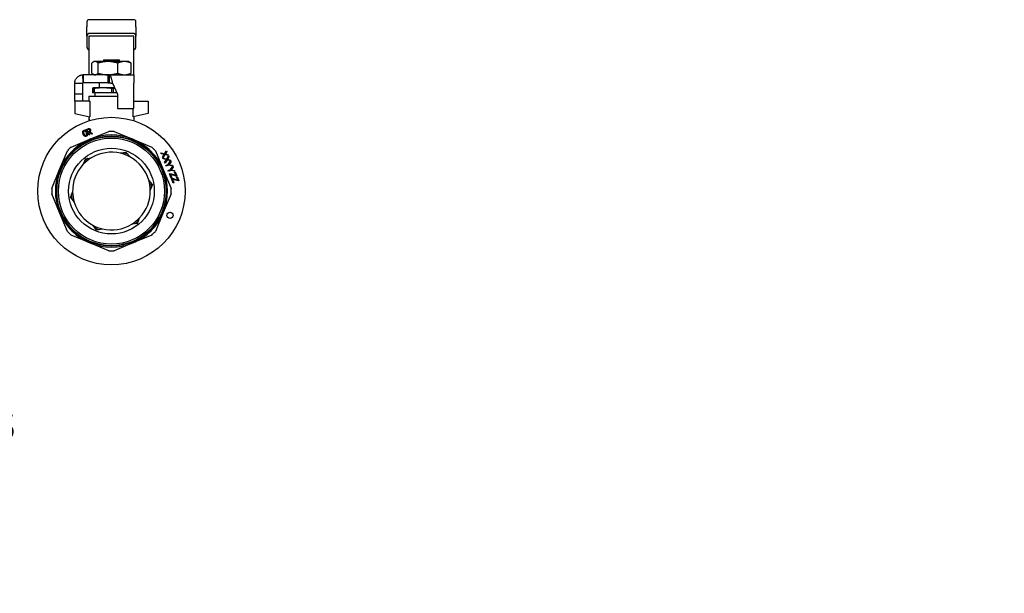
# Model space of a CAD drawing. Header units: millimetres. Extents: x 69 to 3601, y -14 to 390.
# Tile 10 of 10: x 469 to 952, y -14 to 267. Entities that reach past the tile are written whole.
import ezdxf

# ---------------------------------------------------------------- set-up
doc = ezdxf.new("R2010")
doc.units = ezdxf.units.MM
doc.layers.add('DETAIL', color=2, linetype='Continuous')
doc.layers.add('TEXT', color=7, linetype='Continuous')
doc.styles.add('fastrack', font='ARIAL.TTF')

msp = doc.modelspace()

# ---------------------------------------------------------------- linework, layer by layer
at = {"layer": 'DETAIL'}
for p, q in [((502.05, 266.12), (502.05, 263.54)), ((525.05, 267.12), (503.05, 267.12)), ((526.05, 263.54), (526.05, 266.12)), ((502.05, 259), (502.05, 263.54)), ((526.05, 263.54), (526.05, 259)), ((502.05, 259), (502.05, 253.77)), ((525.05, 260.3), (503.05, 260.3)), ((525.05, 259), (503.05, 259)), ((503.05, 259), (503.05, 241.75)), ((525.05, 241.75), (525.05, 259)), ((526.05, 253.77), (526.05, 259)), ((505.55, 246.62), (505.09, 246.35)), ((505.99, 246.62), (505.55, 246.62)), ((512.36, 246.62), (505.99, 246.62)), ((510.15, 247.42), (517.95, 247.42)), ((510.15, 247.42), (510.15, 246.62)), ((520.42, 246.62), (512.36, 246.62)), ((517.96, 246.62), (517.95, 247.42)), ((522.55, 246.62), (520.42, 246.62)), ((522.55, 246.62), (523.01, 246.35)), ((503.05, 241.75), (503.05, 240.29)), ((504.44, 240.88), (504.44, 245.86)), ((507.55, 240.88), (507.55, 245.86)), ((517.16, 240.88), (517.16, 245.86)), ((523.67, 240.88), (523.67, 245.86)), ((525.05, 240.12), (525.05, 241.75)), ((500.15, 236.12), (499.98, 240.11)), ((512.38, 240.12), (500.15, 240.12)), ((500.15, 240.12), (500.15, 239.26)), ((500.15, 239.26), (500.15, 236.12)), ((505.55, 240.12), (505.09, 240.38)), ((512.38, 240.12), (525.05, 240.12)), ((512.38, 238.65), (512.38, 240.12)), ((512.38, 236.12), (512.38, 238.65)), ((513.05, 236.12), (513.05, 240.11)), ((522.55, 240.12), (523.01, 240.38)), ((525.05, 240.12), (525.05, 236.02)), ((496.05, 236.02), (498.05, 236.02)), ((496.05, 230.62), (496.05, 236.02)), ((498.05, 236.02), (500.05, 236.02)), ((500.05, 230.62), (500.05, 236.02)), ((512.38, 236.12), (500.15, 236.12)), ((504.82, 233.38), (504.82, 231.22)), ((505.05, 233.72), (505.04, 233.72)), ((505.06, 233.72), (505.05, 233.72)), ((509.95, 233.72), (505.06, 233.72)), ((505.31, 231.22), (505.31, 233.38)), ((505.58, 233.38), (505.31, 233.38)), ((505.58, 233.38), (505.58, 231.22)), ((508.05, 236.12), (508.05, 233.82)), ((508.05, 233.82), (515.57, 233.82)), ((508.15, 233.72), (508.05, 233.82)), ((515.62, 233.72), (509.95, 233.72)), ((514.32, 231.22), (514.32, 233.38)), ((514.82, 233.38), (514.32, 233.38)), ((514.55, 236.02), (517.05, 230.62)), ((514.82, 233.38), (514.82, 231.22)), ((525.05, 223.62), (525.05, 236.02)), ((500.05, 230.62), (496.05, 230.62)), ((496.05, 227.12), (496.05, 230.62)), ((503.47, 227.12), (496.05, 227.12)), ((496.05, 227.12), (496.05, 221.12)), ((500.05, 227.12), (500.05, 230.62)), ((503.05, 229.62), (517.05, 229.62)), ((503.05, 229.62), (503.05, 227.12)), ((503.47, 227.12), (503.47, 219.53)), ((505.31, 231.22), (504.82, 231.22)), ((505.58, 231.22), (505.31, 231.22)), ((514.32, 231.22), (505.58, 231.22)), ((506.05, 229.62), (506.05, 231.22)), ((514.82, 231.22), (514.32, 231.22)), ((516.77, 231.22), (514.82, 231.22)), ((517.05, 230.62), (517.05, 223.62)), ((525.05, 227.12), (532.05, 227.12)), ((532.05, 227.12), (532.05, 221.12)), ((517.05, 223.62), (525.05, 223.62)), ((524.64, 219.53), (524.64, 223.62)), ((496.05, 221.12), (503.47, 219.53)), ((503.03, 218.59), (503.05, 218.59)), ((503.03, 218.59), (503.03, 217.55)), ((503.03, 218.31), (503.03, 217.55)), ((503.03, 218.31), (503.05, 218.31)), ((503.05, 219.62), (503.05, 218.59)), ((503.05, 218.59), (503.07, 218.59)), ((503.05, 218.31), (503.05, 217.55)), ((503.12, 217.87), (503.14, 217.87)), ((532.05, 221.12), (524.64, 219.53)), ((525.05, 219.62), (525.05, 218.26)), ((525.05, 218.26), (525.05, 217.55)), ((501.74, 213.31), (502.56, 213.65)), ((502.89, 210.52), (501.74, 213.31)), ((502.6, 213.33), (502.23, 213.18)), ((502.23, 213.18), (502.65, 212.18)), ((494.32, 204.71), (503.53, 208.52)), ((501.82, 212.18), (501.45, 212.02)), ((501.74, 211.31), (502.12, 211.47)), ((502.65, 212.18), (503.11, 212.37)), ((503.18, 212.06), (502.77, 211.89)), ((502.77, 211.89), (503.27, 210.68)), ((503.27, 210.68), (502.89, 210.52)), ((504.27, 211.09), (503.18, 212.06)), ((503.53, 208.52), (512.74, 212.34)), ((503.54, 212.26), (504.69, 211.26)), ((504.69, 211.26), (504.27, 211.09)), ((515.37, 212.34), (524.58, 208.52)), ((524.58, 208.52), (533.78, 204.71)), ((488.65, 193.64), (492.46, 202.85)), ((535.65, 202.85), (539.46, 193.64)), ((540.09, 201.41), (541.02, 202.89)), ((541.02, 202.89), (541.2, 202.46)), ((501.28, 198.92), (500.25, 196.24)), ((501.28, 198.92), (504.11, 199.37)), ((521.35, 202.08), (518.52, 201.64)), ((521.35, 202.08), (523.16, 199.85)), ((538.39, 201.44), (538.21, 201.88)), ((538.21, 201.88), (540.09, 201.41)), ((539.64, 201.15), (538.39, 201.44)), ((539.07, 199.8), (539.77, 200.9)), ((539.26, 199.35), (539.07, 199.8)), ((540.28, 201), (539.26, 199.35)), ((539.45, 198.88), (539.27, 199.32)), ((539.27, 199.32), (541.15, 198.85)), ((540.7, 198.59), (539.45, 198.88)), ((540.13, 197.25), (540.83, 198.34)), ((541.98, 200.57), (540.28, 201)), ((541.34, 198.44), (540.32, 196.79)), ((541.2, 202.46), (540.7, 201.67)), ((540.86, 201.22), (541.82, 200.96)), ((541.15, 198.85), (542.08, 200.33)), ((543.04, 198.01), (541.34, 198.44)), ((542.26, 199.9), (541.76, 199.11)), ((541.82, 200.96), (541.98, 200.57)), ((541.92, 198.66), (542.88, 198.41)), ((542.08, 200.33), (542.26, 199.9)), ((542.88, 198.41), (543.04, 198.01)), ((484.83, 184.43), (488.65, 193.64)), ((539.46, 193.64), (543.27, 184.43)), ((540.32, 196.79), (540.13, 197.25)), ((540.77, 195.7), (541.94, 196.19)), ((540.92, 195.34), (540.77, 195.7)), ((542.09, 195.82), (540.92, 195.34)), ((541.83, 193.15), (543, 193.63)), ((541.98, 192.78), (541.83, 193.15)), ((541.94, 196.19), (543.08, 197.91)), ((543.15, 193.26), (541.98, 192.78)), ((544.13, 195.38), (542.09, 195.82)), ((543.27, 197.46), (542.66, 196.58)), ((542.92, 196), (543.95, 195.81)), ((543, 193.63), (544.14, 195.35)), ((543.08, 197.91), (543.27, 197.46)), ((545.19, 192.82), (543.15, 193.26)), ((544.33, 194.9), (543.72, 194.02)), ((543.95, 195.81), (544.13, 195.38)), ((543.98, 193.45), (545.01, 193.25)), ((544.14, 195.35), (544.33, 194.9)), ((545.01, 193.25), (545.19, 192.82)), ((534.13, 186.28), (532.32, 188.51)), ((542.48, 191.58), (542.81, 191.72)), ((543.38, 189.41), (542.48, 191.58)), ((542.81, 191.72), (545.16, 191.04)), ((542.98, 191.3), (543.7, 189.54)), ((543.24, 191.21), (542.98, 191.3)), ((545.79, 190.46), (543.24, 191.21)), ((543.7, 189.54), (543.38, 189.41)), ((543.45, 189.24), (543.79, 189.38)), ((544.35, 187.06), (543.45, 189.24)), ((543.79, 189.38), (546.13, 188.7)), ((543.95, 188.95), (544.68, 187.2)), ((544.21, 188.87), (543.95, 188.95)), ((546.76, 188.11), (544.21, 188.87)), ((544.97, 192.43), (545.3, 192.56)), ((545.61, 190.89), (544.97, 192.43)), ((545.3, 192.56), (546.11, 190.59)), ((546.11, 190.59), (545.79, 190.46)), ((545.94, 190.08), (546.27, 190.22)), ((546.58, 188.55), (545.94, 190.08)), ((546.27, 190.22), (547.08, 188.25)), ((534.13, 186.28), (533.1, 183.6)), ((544.68, 187.2), (544.35, 187.06)), ((547.08, 188.25), (546.76, 188.11)), ((488.65, 172.59), (484.83, 181.8)), ((493.98, 179.95), (495.01, 182.63)), ((493.98, 179.95), (495.78, 177.72)), ((543.27, 181.8), (539.46, 172.59)), ((492.46, 163.39), (488.65, 172.59)), ((526.83, 167.31), (527.86, 169.99)), ((539.46, 172.59), (535.65, 163.39)), ((506.75, 164.15), (504.95, 166.38)), ((506.75, 164.15), (509.59, 164.6)), ((526.83, 167.31), (523.99, 166.87)), ((503.53, 157.71), (494.32, 161.52)), ((533.78, 161.52), (524.58, 157.71)), ((512.74, 153.9), (503.53, 157.71)), ((524.58, 157.71), (515.37, 153.9))]:
    msp.add_line(p, q, dxfattribs=at)
at = {"layer": 'DETAIL', "flags": 128}
for points in [[(503.05, 260.3), (502.99, 260.3), (502.93, 260.29), (502.87, 260.28), (502.81, 260.26), (502.75, 260.24), (502.68, 260.21), (502.62, 260.18), (502.56, 260.13), (502.51, 260.09), (502.45, 260.04), (502.4, 259.98), (502.35, 259.92), (502.3, 259.85), (502.26, 259.78), (502.22, 259.71), (502.18, 259.63), (502.15, 259.56), (502.12, 259.48), (502.1, 259.4), (502.08, 259.32), (502.07, 259.23), (502.06, 259.15), (502.05, 259.07), (502.05, 259)], [(526.05, 259), (526.05, 259.07), (526.05, 259.15), (526.04, 259.23), (526.02, 259.32), (526, 259.4), (525.98, 259.48), (525.96, 259.56), (525.93, 259.63), (525.89, 259.71), (525.85, 259.78), (525.81, 259.85), (525.76, 259.92), (525.71, 259.98), (525.66, 260.04), (525.6, 260.09), (525.54, 260.13), (525.48, 260.18), (525.42, 260.21), (525.36, 260.24), (525.3, 260.26), (525.24, 260.28), (525.17, 260.29), (525.11, 260.3), (525.05, 260.3)], [(502.05, 253.77), (502.05, 253.7), (502.06, 253.62), (502.07, 253.54), (502.08, 253.46), (502.1, 253.37), (502.12, 253.29), (502.15, 253.21), (502.18, 253.14), (502.22, 253.06), (502.26, 252.99), (502.3, 252.92), (502.35, 252.85), (502.4, 252.79), (502.45, 252.73), (502.51, 252.68), (502.56, 252.64), (502.62, 252.6), (502.68, 252.56), (502.75, 252.53), (502.81, 252.51), (502.87, 252.49), (502.93, 252.48), (502.99, 252.47), (503.05, 252.47)], [(525.05, 252.47), (525.11, 252.47), (525.17, 252.48), (525.24, 252.49), (525.3, 252.51), (525.36, 252.53), (525.42, 252.56), (525.48, 252.6), (525.54, 252.64), (525.6, 252.68), (525.66, 252.73), (525.71, 252.79), (525.76, 252.85), (525.81, 252.92), (525.85, 252.99), (525.89, 253.06), (525.93, 253.14), (525.96, 253.21), (525.98, 253.29), (526, 253.37), (526.02, 253.46), (526.04, 253.54), (526.05, 253.62), (526.05, 253.7), (526.05, 253.77)], [(505.99, 246.62), (505.93, 246.61), (505.86, 246.61), (505.79, 246.6), (505.73, 246.59), (505.66, 246.58), (505.6, 246.56), (505.53, 246.54), (505.47, 246.52), (505.4, 246.5), (505.34, 246.47), (505.27, 246.44), (505.21, 246.41), (505.14, 246.38), (505.08, 246.34), (505.01, 246.3), (504.95, 246.26), (504.88, 246.22), (504.82, 246.17), (504.75, 246.12), (504.69, 246.07), (504.63, 246.02), (504.56, 245.97), (504.5, 245.91), (504.44, 245.86)], [(507.55, 245.86), (507.48, 245.91), (507.42, 245.97), (507.36, 246.02), (507.29, 246.07), (507.23, 246.12), (507.16, 246.17), (507.1, 246.22), (507.03, 246.26), (506.97, 246.3), (506.91, 246.34), (506.84, 246.38), (506.78, 246.41), (506.71, 246.44), (506.65, 246.47), (506.58, 246.5), (506.52, 246.52), (506.45, 246.55), (506.39, 246.56), (506.32, 246.58), (506.25, 246.59), (506.19, 246.6), (506.12, 246.61), (506.06, 246.61), (505.99, 246.62)], [(512.36, 246.62), (512.15, 246.61), (511.95, 246.61), (511.74, 246.6), (511.54, 246.59), (511.34, 246.58), (511.14, 246.56), (510.93, 246.54), (510.73, 246.52), (510.53, 246.5), (510.33, 246.47), (510.13, 246.44), (509.93, 246.41), (509.73, 246.38), (509.53, 246.34), (509.33, 246.3), (509.13, 246.26), (508.93, 246.22), (508.73, 246.17), (508.53, 246.12), (508.33, 246.07), (508.14, 246.02), (507.94, 245.97), (507.74, 245.91), (507.55, 245.86)], [(517.16, 245.86), (516.97, 245.91), (516.77, 245.97), (516.57, 246.02), (516.37, 246.07), (516.18, 246.12), (515.98, 246.17), (515.78, 246.22), (515.58, 246.26), (515.38, 246.3), (515.18, 246.34), (514.98, 246.38), (514.78, 246.41), (514.58, 246.44), (514.38, 246.47), (514.18, 246.5), (513.98, 246.52), (513.78, 246.55), (513.58, 246.56), (513.37, 246.58), (513.17, 246.59), (512.97, 246.6), (512.76, 246.61), (512.56, 246.61), (512.36, 246.62)], [(520.42, 246.62), (520.28, 246.61), (520.14, 246.61), (520, 246.6), (519.87, 246.59), (519.73, 246.58), (519.59, 246.56), (519.45, 246.54), (519.32, 246.52), (519.18, 246.5), (519.04, 246.47), (518.91, 246.44), (518.77, 246.41), (518.64, 246.38), (518.5, 246.34), (518.36, 246.3), (518.23, 246.26), (518.1, 246.22), (517.96, 246.17), (517.83, 246.12), (517.69, 246.07), (517.56, 246.02), (517.43, 245.97), (517.3, 245.91), (517.16, 245.86)], [(523.67, 245.86), (523.54, 245.91), (523.4, 245.97), (523.27, 246.02), (523.14, 246.07), (523, 246.12), (522.87, 246.17), (522.74, 246.22), (522.6, 246.26), (522.47, 246.3), (522.33, 246.34), (522.19, 246.38), (522.06, 246.41), (521.92, 246.44), (521.79, 246.47), (521.65, 246.5), (521.51, 246.52), (521.38, 246.55), (521.24, 246.56), (521.1, 246.58), (520.97, 246.59), (520.83, 246.6), (520.69, 246.61), (520.55, 246.61), (520.42, 246.62)], [(523.01, 246.35), (523.04, 246.33), (523.07, 246.32), (523.1, 246.3), (523.12, 246.28), (523.15, 246.26), (523.18, 246.25), (523.21, 246.23), (523.23, 246.21), (523.26, 246.19), (523.29, 246.17), (523.32, 246.15), (523.34, 246.13), (523.37, 246.11), (523.4, 246.09), (523.43, 246.07), (523.45, 246.04), (523.48, 246.02), (523.51, 246), (523.53, 245.98), (523.56, 245.95), (523.59, 245.93), (523.62, 245.91), (523.64, 245.88), (523.67, 245.86)], [(496.05, 236.02), (496.06, 236.28), (496.09, 236.54), (496.13, 236.79), (496.19, 237.05), (496.26, 237.3), (496.35, 237.54), (496.45, 237.78), (496.57, 238.01), (496.71, 238.24), (496.86, 238.45), (497.02, 238.66), (497.19, 238.85), (497.38, 239.03), (497.58, 239.2), (497.78, 239.36), (498, 239.51), (498.23, 239.64), (498.46, 239.75), (498.7, 239.85), (498.95, 239.94), (499.2, 240), (499.46, 240.06), (499.72, 240.09), (499.98, 240.11)], [(503.05, 240.29), (503.05, 240.27), (503.05, 240.26), (503.04, 240.24), (503.03, 240.23), (503.02, 240.22), (503, 240.21), (502.99, 240.19), (502.97, 240.18), (502.94, 240.18), (502.92, 240.17), (502.89, 240.16), (502.86, 240.15), (502.83, 240.15), (502.79, 240.14), (502.76, 240.13), (502.72, 240.13), (502.68, 240.13), (502.63, 240.12), (502.58, 240.12), (502.54, 240.12), (502.48, 240.12), (502.43, 240.12), (502.38, 240.12), (502.32, 240.12)], [(504.44, 240.88), (504.5, 240.82), (504.56, 240.76), (504.63, 240.71), (504.69, 240.66), (504.75, 240.61), (504.82, 240.56), (504.88, 240.52), (504.95, 240.47), (505.01, 240.43), (505.08, 240.39), (505.14, 240.36), (505.21, 240.32), (505.27, 240.29), (505.34, 240.26), (505.4, 240.23), (505.47, 240.21), (505.53, 240.19), (505.6, 240.17), (505.66, 240.15), (505.73, 240.14), (505.79, 240.13), (505.86, 240.12), (505.92, 240.12), (505.99, 240.12)], [(505.99, 240.12), (506.06, 240.12), (506.12, 240.12), (506.19, 240.13), (506.25, 240.14), (506.32, 240.15), (506.39, 240.17), (506.45, 240.19), (506.52, 240.21), (506.58, 240.23), (506.65, 240.26), (506.71, 240.29), (506.78, 240.32), (506.84, 240.36), (506.91, 240.39), (506.97, 240.43), (507.04, 240.47), (507.1, 240.52), (507.16, 240.56), (507.23, 240.61), (507.29, 240.66), (507.36, 240.71), (507.42, 240.76), (507.48, 240.82), (507.55, 240.88)], [(507.55, 240.88), (507.74, 240.82), (507.94, 240.76), (508.14, 240.71), (508.34, 240.66), (508.53, 240.61), (508.73, 240.56), (508.93, 240.52), (509.13, 240.47), (509.33, 240.43), (509.53, 240.39), (509.73, 240.36), (509.93, 240.32), (510.13, 240.29), (510.33, 240.26), (510.53, 240.23), (510.73, 240.21), (510.93, 240.19), (511.13, 240.17), (511.34, 240.15), (511.54, 240.14), (511.74, 240.13), (511.95, 240.12), (512.15, 240.12), (512.36, 240.12)], [(512.36, 240.12), (512.56, 240.12), (512.76, 240.12), (512.97, 240.13), (513.17, 240.14), (513.37, 240.15), (513.57, 240.17), (513.78, 240.19), (513.98, 240.21), (514.18, 240.23), (514.38, 240.26), (514.58, 240.29), (514.78, 240.32), (514.98, 240.36), (515.18, 240.39), (515.38, 240.43), (515.58, 240.47), (515.78, 240.52), (515.98, 240.56), (516.18, 240.61), (516.38, 240.66), (516.57, 240.71), (516.77, 240.76), (516.97, 240.82), (517.16, 240.88)], [(513.05, 240.11), (513.12, 240.1), (513.18, 240.06), (513.24, 240.01), (513.3, 239.95), (513.36, 239.87), (513.43, 239.77), (513.49, 239.65), (513.55, 239.52), (513.61, 239.38), (513.68, 239.22), (513.74, 239.05), (513.8, 238.87), (513.86, 238.68), (513.93, 238.47), (513.99, 238.26), (514.05, 238.03), (514.11, 237.8), (514.18, 237.56), (514.24, 237.31), (514.3, 237.06), (514.36, 236.8), (514.43, 236.54), (514.49, 236.28), (514.55, 236.02)], [(517.16, 240.88), (517.3, 240.82), (517.43, 240.76), (517.56, 240.71), (517.69, 240.66), (517.83, 240.61), (517.96, 240.56), (518.1, 240.52), (518.23, 240.47), (518.36, 240.43), (518.5, 240.39), (518.64, 240.36), (518.77, 240.32), (518.91, 240.29), (519.04, 240.26), (519.18, 240.23), (519.32, 240.21), (519.45, 240.19), (519.59, 240.17), (519.73, 240.15), (519.87, 240.14), (520, 240.13), (520.14, 240.12), (520.28, 240.12), (520.42, 240.12)], [(520.42, 240.12), (520.55, 240.12), (520.69, 240.12), (520.83, 240.13), (520.97, 240.14), (521.1, 240.15), (521.24, 240.17), (521.38, 240.19), (521.51, 240.21), (521.65, 240.23), (521.79, 240.26), (521.92, 240.29), (522.06, 240.32), (522.19, 240.36), (522.33, 240.39), (522.47, 240.43), (522.6, 240.47), (522.74, 240.52), (522.87, 240.56), (523, 240.61), (523.14, 240.66), (523.27, 240.71), (523.4, 240.76), (523.54, 240.82), (523.67, 240.88)], [(523.67, 240.88), (523.64, 240.85), (523.62, 240.83), (523.59, 240.8), (523.56, 240.78), (523.53, 240.76), (523.51, 240.73), (523.48, 240.71), (523.45, 240.69), (523.43, 240.67), (523.4, 240.65), (523.37, 240.62), (523.34, 240.6), (523.32, 240.58), (523.29, 240.56), (523.26, 240.54), (523.23, 240.52), (523.21, 240.5), (523.18, 240.49), (523.15, 240.47), (523.12, 240.45), (523.1, 240.43), (523.07, 240.42), (523.04, 240.4), (523.01, 240.38)], [(500.05, 236.02), (500.05, 236.02), (500.05, 236.03), (500.05, 236.04), (500.06, 236.04), (500.06, 236.05), (500.06, 236.05), (500.06, 236.06), (500.07, 236.07), (500.07, 236.07), (500.07, 236.08), (500.08, 236.08), (500.08, 236.09), (500.09, 236.09), (500.09, 236.09), (500.1, 236.1), (500.1, 236.1), (500.11, 236.1), (500.11, 236.11), (500.12, 236.11), (500.12, 236.11), (500.13, 236.11), (500.14, 236.12), (500.14, 236.12), (500.15, 236.12)], [(500.15, 236.12), (500.15, 236.12), (500.15, 236.12), (500.15, 236.12), (500.15, 236.12), (500.15, 236.12), (500.15, 236.12), (500.15, 236.12), (500.15, 236.12), (500.15, 236.12), (500.15, 236.12), (500.15, 236.12), (500.15, 236.12), (500.15, 236.12), (500.15, 236.12), (500.15, 236.12), (500.15, 236.12), (500.15, 236.12), (500.15, 236.12), (500.15, 236.12), (500.15, 236.12), (500.15, 236.12), (500.15, 236.12), (500.15, 236.12), (500.15, 236.12)], [(505.06, 233.72), (505.05, 233.72), (505.04, 233.72), (505.03, 233.71), (505.02, 233.71), (505.01, 233.7), (505, 233.7), (504.99, 233.69), (504.98, 233.68), (504.97, 233.67), (504.96, 233.66), (504.95, 233.64), (504.94, 233.63), (504.93, 233.61), (504.92, 233.6), (504.91, 233.58), (504.9, 233.56), (504.89, 233.54), (504.88, 233.52), (504.87, 233.5), (504.86, 233.48), (504.85, 233.46), (504.84, 233.43), (504.83, 233.41), (504.82, 233.38)], [(505.31, 233.38), (505.3, 233.41), (505.29, 233.43), (505.28, 233.46), (505.27, 233.48), (505.26, 233.5), (505.25, 233.52), (505.24, 233.54), (505.23, 233.56), (505.22, 233.58), (505.21, 233.6), (505.2, 233.61), (505.19, 233.63), (505.18, 233.64), (505.17, 233.66), (505.16, 233.67), (505.15, 233.68), (505.14, 233.69), (505.13, 233.7), (505.12, 233.7), (505.11, 233.71), (505.1, 233.71), (505.08, 233.72), (505.07, 233.72), (505.06, 233.72)], [(509.95, 233.72), (509.77, 233.72), (509.59, 233.72), (509.41, 233.71), (509.22, 233.71), (509.04, 233.7), (508.86, 233.7), (508.68, 233.69), (508.5, 233.68), (508.31, 233.67), (508.13, 233.66), (507.95, 233.64), (507.77, 233.63), (507.59, 233.61), (507.4, 233.6), (507.22, 233.58), (507.04, 233.56), (506.86, 233.54), (506.68, 233.52), (506.49, 233.5), (506.31, 233.48), (506.13, 233.46), (505.95, 233.43), (505.77, 233.41), (505.58, 233.38)], [(514.32, 233.38), (514.14, 233.41), (513.95, 233.43), (513.77, 233.46), (513.59, 233.48), (513.41, 233.5), (513.23, 233.52), (513.04, 233.54), (512.86, 233.56), (512.68, 233.58), (512.5, 233.6), (512.32, 233.61), (512.13, 233.63), (511.95, 233.64), (511.77, 233.66), (511.59, 233.67), (511.41, 233.68), (511.22, 233.69), (511.04, 233.7), (510.86, 233.7), (510.68, 233.71), (510.5, 233.71), (510.32, 233.72), (510.13, 233.72), (509.95, 233.72)], [(512.38, 236.12), (512.41, 236.12), (512.44, 236.12), (512.47, 236.12), (512.49, 236.12), (512.52, 236.12), (512.55, 236.12), (512.58, 236.12), (512.61, 236.12), (512.63, 236.12), (512.66, 236.12), (512.69, 236.12), (512.72, 236.12), (512.75, 236.12), (512.77, 236.12), (512.8, 236.12), (512.83, 236.12), (512.86, 236.12), (512.89, 236.12), (512.91, 236.12), (512.94, 236.12), (512.97, 236.12), (513, 236.12), (513.02, 236.12), (513.05, 236.12)], [(513.05, 236.12), (513.12, 236.12), (513.18, 236.12), (513.24, 236.11), (513.3, 236.11), (513.36, 236.11), (513.43, 236.11), (513.49, 236.11), (513.55, 236.1), (513.61, 236.1), (513.68, 236.09), (513.74, 236.09), (513.8, 236.09), (513.86, 236.08), (513.93, 236.08), (513.99, 236.07), (514.05, 236.07), (514.11, 236.06), (514.18, 236.05), (514.24, 236.05), (514.3, 236.04), (514.36, 236.04), (514.43, 236.03), (514.49, 236.02), (514.55, 236.02)], [(515.71, 233.51), (515.68, 233.5), (515.64, 233.5), (515.6, 233.49), (515.56, 233.49), (515.53, 233.48), (515.49, 233.48), (515.45, 233.47), (515.42, 233.47), (515.38, 233.46), (515.34, 233.46), (515.3, 233.45), (515.27, 233.45), (515.23, 233.44), (515.19, 233.44), (515.16, 233.43), (515.12, 233.43), (515.08, 233.42), (515.04, 233.42), (515.01, 233.41), (514.97, 233.41), (514.93, 233.4), (514.9, 233.39), (514.86, 233.39), (514.82, 233.38)], [(503.05, 218.59), (503.05, 218.59), (503.06, 218.59), (503.06, 218.58), (503.06, 218.58), (503.07, 218.57), (503.07, 218.56), (503.08, 218.54), (503.08, 218.52), (503.09, 218.5), (503.09, 218.48), (503.09, 218.45), (503.1, 218.42), (503.1, 218.39), (503.11, 218.35), (503.11, 218.31), (503.11, 218.27), (503.12, 218.22), (503.12, 218.17), (503.12, 218.13), (503.12, 218.08), (503.12, 218.03), (503.12, 217.98), (503.12, 217.93), (503.12, 217.87)], [(503.09, 217.87), (503.09, 217.91), (503.09, 217.95), (503.09, 217.97), (503.09, 218.01), (503.09, 218.04), (503.08, 218.07), (503.08, 218.1), (503.08, 218.13), (503.08, 218.16), (503.08, 218.18), (503.08, 218.21), (503.07, 218.23), (503.07, 218.24), (503.07, 218.26), (503.07, 218.27), (503.06, 218.28), (503.06, 218.29), (503.06, 218.3), (503.06, 218.3), (503.05, 218.31), (503.05, 218.31), (503.05, 218.31), (503.05, 218.31), (503.05, 218.31)], [(503.07, 218.59), (503.07, 218.59), (503.08, 218.59), (503.08, 218.58), (503.08, 218.58), (503.09, 218.57), (503.09, 218.56), (503.1, 218.54), (503.1, 218.52), (503.11, 218.5), (503.11, 218.48), (503.11, 218.45), (503.12, 218.42), (503.12, 218.39), (503.13, 218.35), (503.13, 218.31), (503.13, 218.26), (503.14, 218.22), (503.14, 218.17), (503.14, 218.13), (503.14, 218.08), (503.14, 218.03), (503.14, 217.98), (503.14, 217.93), (503.14, 217.87)], [(503.08, 217.56), (503.08, 217.57), (503.08, 217.58), (503.08, 217.59), (503.08, 217.6), (503.08, 217.61), (503.08, 217.62), (503.08, 217.64), (503.08, 217.65), (503.08, 217.66), (503.09, 217.67), (503.09, 217.69), (503.09, 217.7), (503.09, 217.72), (503.09, 217.73), (503.09, 217.74), (503.09, 217.76), (503.09, 217.77), (503.09, 217.79), (503.09, 217.8), (503.09, 217.81), (503.09, 217.82), (503.09, 217.84), (503.09, 217.86), (503.09, 217.87)], [(503.12, 217.87), (503.12, 217.86), (503.12, 217.84), (503.12, 217.83), (503.12, 217.82), (503.12, 217.8), (503.12, 217.79), (503.12, 217.78), (503.12, 217.77), (503.12, 217.76), (503.12, 217.75), (503.12, 217.73), (503.12, 217.72), (503.12, 217.71), (503.12, 217.7), (503.12, 217.68), (503.12, 217.67), (503.12, 217.66), (503.12, 217.65), (503.12, 217.64), (503.12, 217.62), (503.12, 217.61), (503.12, 217.6), (503.12, 217.58), (503.12, 217.57)], [(503.14, 217.87), (503.14, 217.86), (503.14, 217.84), (503.14, 217.83), (503.14, 217.82), (503.14, 217.8), (503.14, 217.79), (503.14, 217.78), (503.14, 217.77), (503.14, 217.76), (503.14, 217.75), (503.14, 217.73), (503.14, 217.72), (503.14, 217.71), (503.14, 217.7), (503.14, 217.69), (503.14, 217.68), (503.14, 217.67), (503.14, 217.65), (503.14, 217.64), (503.14, 217.63), (503.14, 217.62), (503.14, 217.6), (503.14, 217.59), (503.14, 217.58)], [(525.05, 218.26), (525.05, 218.26), (525.05, 218.26), (525.05, 218.25), (525.05, 218.24), (525.05, 218.23), (525.05, 218.22), (525.04, 218.2), (525.04, 218.18), (525.04, 218.16), (525.04, 218.14), (525.03, 218.11), (525.03, 218.08), (525.03, 218.05), (525.02, 218.02), (525.02, 217.98), (525.01, 217.94), (525.01, 217.9), (525.01, 217.86), (525, 217.82), (525, 217.77), (524.99, 217.73), (524.99, 217.68), (524.98, 217.63), (524.98, 217.58)], [(500.23, 210.95), (500.2, 211.03), (500.17, 211.12), (500.14, 211.21), (500.11, 211.29), (500.08, 211.38), (500.06, 211.47), (500.04, 211.56), (500.02, 211.65), (500.01, 211.74), (500, 211.83), (500, 211.92), (500, 212.01), (500.01, 212.1), (500.02, 212.19), (500.05, 212.28), (500.08, 212.37), (500.11, 212.45), (500.16, 212.53), (500.21, 212.61), (500.27, 212.68), (500.34, 212.74), (500.41, 212.79), (500.49, 212.84), (500.57, 212.88)], [(500.67, 212.58), (500.62, 212.55), (500.56, 212.51), (500.51, 212.47), (500.47, 212.42), (500.43, 212.36), (500.41, 212.3), (500.39, 212.24), (500.37, 212.17), (500.36, 212.1), (500.36, 212.04), (500.36, 211.97), (500.37, 211.9), (500.38, 211.84), (500.39, 211.77), (500.4, 211.71), (500.42, 211.64), (500.44, 211.58), (500.46, 211.51), (500.48, 211.45), (500.5, 211.39), (500.52, 211.32), (500.55, 211.26), (500.57, 211.2), (500.59, 211.14)], [(500.57, 212.88), (500.63, 212.9), (500.7, 212.92), (500.76, 212.94), (500.83, 212.94), (500.9, 212.95), (500.97, 212.95), (501.03, 212.94), (501.1, 212.92), (501.16, 212.9), (501.23, 212.88), (501.29, 212.85), (501.35, 212.82), (501.4, 212.78), (501.46, 212.74), (501.51, 212.69), (501.55, 212.64), (501.6, 212.59), (501.64, 212.54), (501.68, 212.48), (501.71, 212.42), (501.74, 212.36), (501.77, 212.3), (501.8, 212.24), (501.82, 212.18)], [(501.45, 212.02), (501.43, 212.06), (501.41, 212.1), (501.39, 212.15), (501.37, 212.19), (501.35, 212.23), (501.33, 212.26), (501.31, 212.3), (501.28, 212.34), (501.26, 212.38), (501.23, 212.41), (501.2, 212.45), (501.17, 212.48), (501.14, 212.51), (501.1, 212.54), (501.06, 212.56), (501.02, 212.58), (500.98, 212.6), (500.94, 212.61), (500.89, 212.62), (500.85, 212.62), (500.8, 212.62), (500.76, 212.61), (500.72, 212.6), (500.67, 212.58)], [(502.56, 213.65), (502.62, 213.68), (502.67, 213.7), (502.73, 213.72), (502.79, 213.73), (502.85, 213.74), (502.91, 213.75), (502.98, 213.76), (503.04, 213.76), (503.1, 213.76), (503.16, 213.75), (503.22, 213.74), (503.28, 213.73), (503.34, 213.71), (503.4, 213.69), (503.45, 213.66), (503.5, 213.62), (503.55, 213.58), (503.59, 213.54), (503.63, 213.49), (503.66, 213.44), (503.7, 213.39), (503.73, 213.33), (503.75, 213.28), (503.78, 213.22)], [(503.4, 213.07), (503.39, 213.1), (503.37, 213.14), (503.35, 213.17), (503.33, 213.21), (503.3, 213.24), (503.27, 213.27), (503.24, 213.3), (503.21, 213.32), (503.18, 213.35), (503.14, 213.36), (503.11, 213.38), (503.07, 213.39), (503.03, 213.4), (502.99, 213.41), (502.95, 213.41), (502.91, 213.41), (502.87, 213.4), (502.83, 213.4), (502.79, 213.39), (502.75, 213.38), (502.71, 213.37), (502.67, 213.36), (502.63, 213.34), (502.6, 213.33)], [(503.11, 212.37), (503.14, 212.39), (503.18, 212.4), (503.21, 212.42), (503.24, 212.44), (503.27, 212.46), (503.29, 212.48), (503.32, 212.51), (503.34, 212.53), (503.37, 212.56), (503.39, 212.59), (503.41, 212.62), (503.43, 212.65), (503.44, 212.68), (503.45, 212.72), (503.46, 212.75), (503.46, 212.79), (503.46, 212.82), (503.46, 212.86), (503.45, 212.9), (503.45, 212.93), (503.44, 212.97), (503.43, 213), (503.42, 213.03), (503.4, 213.07)], [(503.78, 213.22), (503.79, 213.18), (503.81, 213.14), (503.82, 213.09), (503.83, 213.05), (503.84, 213.01), (503.85, 212.96), (503.86, 212.92), (503.86, 212.87), (503.86, 212.83), (503.86, 212.78), (503.85, 212.74), (503.84, 212.7), (503.83, 212.65), (503.81, 212.61), (503.79, 212.57), (503.77, 212.53), (503.75, 212.49), (503.73, 212.45), (503.7, 212.42), (503.67, 212.38), (503.64, 212.35), (503.61, 212.32), (503.58, 212.29), (503.54, 212.26)], [(501.74, 209.99), (501.66, 209.97), (501.58, 209.94), (501.49, 209.93), (501.41, 209.92), (501.33, 209.92), (501.24, 209.93), (501.16, 209.95), (501.08, 209.98), (501.01, 210), (500.93, 210.04), (500.86, 210.08), (500.79, 210.13), (500.72, 210.18), (500.66, 210.24), (500.61, 210.3), (500.56, 210.37), (500.51, 210.43), (500.46, 210.5), (500.42, 210.58), (500.38, 210.65), (500.34, 210.72), (500.3, 210.8), (500.27, 210.87), (500.23, 210.95)], [(500.59, 211.14), (500.62, 211.08), (500.64, 211.02), (500.67, 210.97), (500.69, 210.91), (500.72, 210.86), (500.75, 210.8), (500.78, 210.75), (500.81, 210.7), (500.84, 210.64), (500.88, 210.59), (500.91, 210.54), (500.95, 210.5), (500.99, 210.45), (501.04, 210.41), (501.09, 210.37), (501.14, 210.33), (501.19, 210.3), (501.25, 210.28), (501.31, 210.26), (501.37, 210.25), (501.43, 210.25), (501.49, 210.25), (501.55, 210.26), (501.61, 210.28)], [(501.61, 210.28), (501.65, 210.3), (501.69, 210.33), (501.73, 210.36), (501.76, 210.4), (501.79, 210.43), (501.82, 210.48), (501.84, 210.52), (501.86, 210.56), (501.87, 210.61), (501.88, 210.66), (501.89, 210.71), (501.89, 210.75), (501.89, 210.8), (501.88, 210.85), (501.87, 210.9), (501.86, 210.95), (501.85, 210.99), (501.84, 211.04), (501.83, 211.09), (501.81, 211.13), (501.79, 211.18), (501.78, 211.22), (501.76, 211.27), (501.74, 211.31)], [(502.12, 211.47), (502.14, 211.4), (502.16, 211.34), (502.19, 211.27), (502.21, 211.2), (502.22, 211.13), (502.24, 211.06), (502.25, 210.99), (502.26, 210.92), (502.26, 210.85), (502.27, 210.78), (502.26, 210.7), (502.25, 210.63), (502.24, 210.56), (502.22, 210.49), (502.19, 210.43), (502.16, 210.37), (502.12, 210.3), (502.08, 210.25), (502.03, 210.19), (501.98, 210.14), (501.92, 210.1), (501.86, 210.06), (501.8, 210.02), (501.74, 209.99)], [(539.9, 201.1), (539.89, 201.1), (539.88, 201.1), (539.87, 201.11), (539.86, 201.11), (539.85, 201.11), (539.84, 201.11), (539.82, 201.11), (539.81, 201.11), (539.8, 201.12), (539.79, 201.12), (539.78, 201.12), (539.77, 201.12), (539.76, 201.12), (539.75, 201.13), (539.74, 201.13), (539.73, 201.13), (539.72, 201.13), (539.71, 201.13), (539.69, 201.13), (539.68, 201.14), (539.67, 201.14), (539.66, 201.14), (539.65, 201.14), (539.64, 201.15)], [(539.77, 200.9), (539.77, 200.91), (539.78, 200.92), (539.78, 200.93), (539.79, 200.94), (539.79, 200.94), (539.8, 200.95), (539.81, 200.96), (539.81, 200.97), (539.82, 200.98), (539.82, 200.99), (539.83, 200.99), (539.83, 201), (539.84, 201.01), (539.84, 201.02), (539.85, 201.03), (539.86, 201.03), (539.86, 201.04), (539.87, 201.05), (539.87, 201.06), (539.88, 201.07), (539.88, 201.08), (539.89, 201.08), (539.9, 201.09), (539.9, 201.1)], [(540.7, 201.67), (540.69, 201.65), (540.68, 201.63), (540.67, 201.62), (540.66, 201.6), (540.65, 201.59), (540.64, 201.57), (540.63, 201.56), (540.62, 201.54), (540.61, 201.53), (540.6, 201.51), (540.59, 201.5), (540.58, 201.48), (540.57, 201.47), (540.56, 201.45), (540.55, 201.44), (540.54, 201.42), (540.53, 201.41), (540.52, 201.39), (540.51, 201.38), (540.5, 201.36), (540.49, 201.35), (540.47, 201.33), (540.46, 201.32), (540.45, 201.3)], [(540.45, 201.3), (540.47, 201.3), (540.49, 201.3), (540.5, 201.3), (540.52, 201.29), (540.54, 201.29), (540.55, 201.29), (540.57, 201.28), (540.59, 201.28), (540.61, 201.28), (540.62, 201.27), (540.64, 201.27), (540.66, 201.27), (540.67, 201.26), (540.69, 201.26), (540.71, 201.25), (540.72, 201.25), (540.74, 201.25), (540.76, 201.24), (540.77, 201.24), (540.79, 201.23), (540.81, 201.23), (540.82, 201.22), (540.84, 201.22), (540.86, 201.22)], [(540.96, 198.54), (540.95, 198.54), (540.94, 198.54), (540.93, 198.55), (540.92, 198.55), (540.91, 198.55), (540.9, 198.55), (540.88, 198.55), (540.87, 198.56), (540.86, 198.56), (540.85, 198.56), (540.84, 198.56), (540.83, 198.56), (540.82, 198.56), (540.81, 198.57), (540.8, 198.57), (540.79, 198.57), (540.78, 198.57), (540.76, 198.57), (540.75, 198.58), (540.74, 198.58), (540.73, 198.58), (540.72, 198.58), (540.71, 198.59), (540.7, 198.59)], [(540.83, 198.34), (540.83, 198.35), (540.84, 198.36), (540.84, 198.37), (540.85, 198.38), (540.85, 198.39), (540.86, 198.39), (540.86, 198.4), (540.87, 198.41), (540.88, 198.42), (540.88, 198.43), (540.89, 198.44), (540.89, 198.44), (540.9, 198.45), (540.9, 198.46), (540.91, 198.47), (540.92, 198.48), (540.92, 198.48), (540.93, 198.49), (540.93, 198.5), (540.94, 198.51), (540.94, 198.52), (540.95, 198.53), (540.96, 198.53), (540.96, 198.54)], [(541.76, 199.11), (541.75, 199.09), (541.74, 199.08), (541.73, 199.06), (541.72, 199.05), (541.71, 199.03), (541.7, 199.01), (541.69, 199), (541.68, 198.98), (541.67, 198.97), (541.66, 198.95), (541.65, 198.94), (541.64, 198.92), (541.63, 198.91), (541.62, 198.89), (541.61, 198.88), (541.6, 198.86), (541.59, 198.85), (541.58, 198.83), (541.57, 198.82), (541.56, 198.8), (541.55, 198.79), (541.53, 198.77), (541.52, 198.76), (541.51, 198.75)], [(541.51, 198.75), (541.53, 198.74), (541.55, 198.74), (541.56, 198.74), (541.58, 198.73), (541.6, 198.73), (541.61, 198.73), (541.63, 198.72), (541.65, 198.72), (541.66, 198.72), (541.68, 198.71), (541.7, 198.71), (541.72, 198.71), (541.73, 198.7), (541.75, 198.7), (541.77, 198.7), (541.78, 198.69), (541.8, 198.69), (541.82, 198.68), (541.83, 198.68), (541.85, 198.68), (541.87, 198.67), (541.88, 198.67), (541.9, 198.66), (541.92, 198.66)], [(542.66, 196.58), (542.65, 196.56), (542.63, 196.54), (542.62, 196.52), (542.6, 196.5), (542.59, 196.48), (542.58, 196.46), (542.56, 196.44), (542.55, 196.42), (542.53, 196.4), (542.52, 196.38), (542.5, 196.36), (542.49, 196.34), (542.48, 196.32), (542.46, 196.3), (542.45, 196.28), (542.43, 196.26), (542.42, 196.24), (542.4, 196.22), (542.39, 196.2), (542.37, 196.18), (542.36, 196.16), (542.34, 196.14), (542.33, 196.12), (542.31, 196.1)], [(542.31, 196.1), (542.34, 196.1), (542.36, 196.1), (542.39, 196.09), (542.41, 196.09), (542.44, 196.09), (542.46, 196.08), (542.49, 196.08), (542.52, 196.07), (542.54, 196.07), (542.57, 196.07), (542.59, 196.06), (542.62, 196.06), (542.64, 196.05), (542.67, 196.05), (542.69, 196.05), (542.72, 196.04), (542.74, 196.04), (542.77, 196.03), (542.8, 196.03), (542.82, 196.02), (542.85, 196.02), (542.87, 196.01), (542.9, 196.01), (542.92, 196)], [(543.72, 194.02), (543.71, 194), (543.69, 193.98), (543.68, 193.96), (543.66, 193.94), (543.65, 193.92), (543.64, 193.9), (543.62, 193.88), (543.61, 193.86), (543.59, 193.84), (543.58, 193.82), (543.56, 193.8), (543.55, 193.78), (543.54, 193.76), (543.52, 193.74), (543.51, 193.72), (543.49, 193.7), (543.48, 193.68), (543.46, 193.66), (543.45, 193.64), (543.43, 193.62), (543.42, 193.6), (543.4, 193.58), (543.39, 193.56), (543.37, 193.55)], [(543.37, 193.55), (543.4, 193.54), (543.42, 193.54), (543.45, 193.53), (543.47, 193.53), (543.5, 193.53), (543.52, 193.52), (543.55, 193.52), (543.58, 193.52), (543.6, 193.51), (543.63, 193.51), (543.65, 193.5), (543.68, 193.5), (543.7, 193.5), (543.73, 193.49), (543.75, 193.49), (543.78, 193.48), (543.8, 193.48), (543.83, 193.47), (543.86, 193.47), (543.88, 193.46), (543.91, 193.46), (543.93, 193.46), (543.96, 193.45), (543.98, 193.45)], [(545.16, 191.04), (545.18, 191.04), (545.2, 191.03), (545.22, 191.03), (545.24, 191.02), (545.26, 191.02), (545.28, 191.01), (545.29, 191), (545.31, 191), (545.33, 190.99), (545.35, 190.99), (545.37, 190.98), (545.39, 190.97), (545.41, 190.97), (545.42, 190.96), (545.44, 190.95), (545.46, 190.95), (545.48, 190.94), (545.5, 190.93), (545.52, 190.93), (545.53, 190.92), (545.55, 190.91), (545.57, 190.91), (545.59, 190.9), (545.61, 190.89)], [(546.13, 188.7), (546.15, 188.69), (546.17, 188.69), (546.19, 188.68), (546.21, 188.68), (546.23, 188.67), (546.25, 188.66), (546.27, 188.66), (546.28, 188.65), (546.3, 188.65), (546.32, 188.64), (546.34, 188.63), (546.36, 188.63), (546.38, 188.62), (546.4, 188.62), (546.41, 188.61), (546.43, 188.6), (546.45, 188.6), (546.47, 188.59), (546.49, 188.58), (546.51, 188.58), (546.52, 188.57), (546.54, 188.56), (546.56, 188.55), (546.58, 188.55)]]:
    msp.add_lwpolyline(points, dxfattribs=at)
at = {"layer": 'DETAIL'}
for centre, radius in [((514.05, 183.12), 36.15), ((514.05, 183.12), 27), ((514.05, 183.12), 26.8), ((514.05, 183.12), 26), ((514.05, 183.12), 21), ((542.79, 171.21), 1.5)]:
    msp.add_circle(centre, radius, dxfattribs=at)
for centre, radius, start, end in [((503.05, 266.12), 1, 90, 180), ((525.05, 266.12), 1, 0, 90), ((514.05, 183.12), 27.5, 112.5, 157.5), ((514.05, 183.12), 27.5, 67.5, 112.5), ((514.05, 183.12), 29.25, 87.4197, 92.5803), ((514.05, 183.12), 27.5, 22.5, 67.5), ((514.05, 183.12), 29.25, 132.4197, 137.5803), ((514.05, 183.12), 29.25, 42.4197, 47.5803), ((514.05, 183.12), 19.05, 121.4521, 136.4536), ((514.05, 183.12), 19.75, 125.9361, 131.9696), ((514.05, 183.12), 19.85, 126.4976, 131.4081), ((514.05, 183.12), 19.05, 76.4536, 121.4521), ((514.05, 183.12), 19.05, 61.4521, 76.4536), ((514.05, 183.12), 19.75, 65.9361, 71.9696), ((514.05, 183.12), 19.85, 66.4976, 71.4081), ((514.05, 183.12), 19.05, 16.4536, 61.4521), ((514.05, 183.12), 27.5, 157.5, 202.5), ((514.05, 183.12), 19.05, 136.4536, 181.4521), ((514.05, 183.12), 27.5, 337.5, 22.5), ((514.05, 183.12), 19.05, 1.4521, 16.4536), ((514.05, 183.12), 29.25, 177.4197, 182.5803), ((514.05, 183.12), 19.05, 316.4536, 1.4521), ((514.05, 183.12), 19.75, 5.9361, 11.9696), ((514.05, 183.12), 19.85, 6.4976, 11.4081), ((514.05, 183.12), 29.25, 357.4197, 2.5803), ((514.05, 183.12), 19.85, 186.4976, 191.4081), ((514.05, 183.12), 19.75, 185.9361, 191.9696), ((514.05, 183.12), 19.05, 181.4521, 196.4536), ((514.05, 183.12), 19.05, 196.4536, 241.4521), ((514.05, 183.12), 27.5, 202.5, 247.5), ((514.05, 183.12), 19.05, 301.4521, 316.4536), ((514.05, 183.12), 27.5, 292.5, 337.5), ((514.05, 183.12), 19.05, 241.4521, 256.4536), ((514.05, 183.12), 19.75, 245.9361, 251.9696), ((514.05, 183.12), 19.85, 246.4976, 251.4081), ((514.05, 183.12), 19.05, 256.4536, 301.4521), ((514.05, 183.12), 19.75, 305.9361, 311.9696), ((514.05, 183.12), 19.85, 306.4976, 311.4081), ((514.05, 183.12), 29.25, 222.4197, 227.5803), ((514.05, 183.12), 29.25, 312.4197, 317.5803), ((514.05, 183.12), 27.5, 247.5, 292.5), ((514.05, 183.12), 29.25, 267.4197, 272.5803)]:
    msp.add_arc(centre, radius, start, end, dxfattribs=at)
for centre, major_axis, ratio, start_param, end_param in [((504, 58.41), (-3.94, 181.7), 0.150189, 6.279929, 6.286442), ((512.72, 118.91), (-9.88, 120.82), 0.982829, 6.197386, 6.203012)]:
    msp.add_ellipse(centre, major_axis=major_axis, ratio=ratio, start_param=start_param, end_param=end_param, dxfattribs=at)

# ---------------------------------------------------------------- texts
at = {"layer": 'TEXT', "insert": (66.63, 101.02), "char_height": 15, "width": 610.7018, "attachment_point": 1, "style": 'fastrack'}
msp.add_mtext('\\pi225.51;CRANE LIMITED\\P\\pi212.95;DZR BALL VALVES\\P\\pi225.44;D171A-PF-42MM', dxfattribs=at)

doc.saveas('drawing.dxf')
